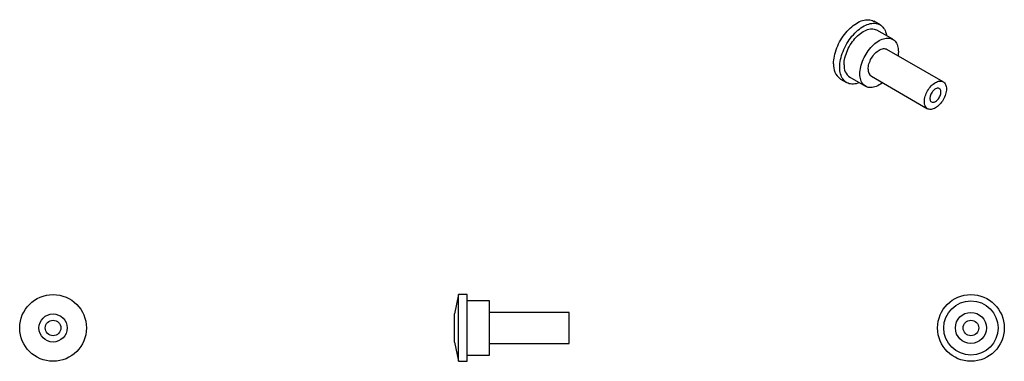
# Model space of a CAD drawing. Header units: inches. Extents: x 1.49 to 9.41, y 4.17 to 6.92.
import ezdxf

# ---------------------------------------------------------------- set-up
doc = ezdxf.new("R2010")
doc.units = ezdxf.units.IN
doc.header["$MEASUREMENT"] = 0

msp = doc.modelspace()

# ---------------------------------------------------------------- linework, layer by layer
at = {"color": 7, "linetype": 'Continuous', "lineweight": 25}
for p, q in [((8.4132, 6.8826), (8.3637, 6.9112)), ((8.5154, 6.7658), (8.3882, 6.8393)), ((8.9212, 6.4236), (8.4687, 6.6849)), ((8.0952, 6.4461), (8.1447, 6.4176)), ((8.1697, 6.4609), (8.297, 6.3874)), ((8.3437, 6.4684), (8.7963, 6.2071)), ((5.0229, 4.7108), (4.9899, 4.5556)), ((5.0929, 4.7108), (5.0229, 4.7108)), ((5.0229, 4.4423), (5.0229, 4.7108)), ((5.0929, 4.4423), (5.0929, 4.7108)), ((5.2729, 4.6608), (5.0929, 4.6608)), ((5.2729, 4.4423), (5.2729, 4.6608)), ((4.9899, 4.4423), (4.9899, 4.5556)), ((5.9129, 4.5673), (5.2729, 4.5673)), ((5.9129, 4.4423), (5.9129, 4.5673)), ((4.9899, 4.3291), (4.9899, 4.4423)), ((5.0229, 4.1738), (5.0229, 4.4423)), ((5.0929, 4.1738), (5.0929, 4.4423)), ((5.2729, 4.2238), (5.2729, 4.4423)), ((5.9129, 4.3173), (5.9129, 4.4423)), ((4.9899, 4.3291), (5.0229, 4.1738)), ((5.2729, 4.3173), (5.9129, 4.3173)), ((5.0929, 4.2238), (5.2729, 4.2238)), ((5.0229, 4.1738), (5.0929, 4.1738))]:
    msp.add_line(p, q, dxfattribs=at)
at = {"color": 7, "linetype": 'Continuous', "lineweight": 25, "flags": 128}
for points in [[(8.0396, 6.5691), (8.04, 6.584), (8.0413, 6.5993), (8.0434, 6.6149), (8.0463, 6.6309), (8.0501, 6.647), (8.0546, 6.6633), (8.06, 6.6797), (8.0661, 6.6961), (8.0729, 6.7124), (8.0804, 6.7285), (8.0886, 6.7444), (8.0974, 6.7601), (8.1068, 6.7753), (8.1168, 6.7902), (8.1273, 6.8045), (8.1382, 6.8183), (8.1495, 6.8314), (8.1612, 6.8439), (8.1732, 6.8556), (8.1854, 6.8665), (8.1978, 6.8766), (8.2104, 6.8858), (8.2231, 6.8941), (8.2358, 6.9014), (8.2484, 6.9078), (8.261, 6.9131), (8.2734, 6.9173), (8.2857, 6.9205), (8.2977, 6.9227), (8.3093, 6.9237), (8.3207, 6.9236), (8.3316, 6.9224), (8.342, 6.9202), (8.352, 6.9169), (8.3614, 6.9125), (8.3637, 6.9112)], [(8.0891, 6.5405), (8.0895, 6.5554), (8.0908, 6.5707), (8.0929, 6.5864), (8.0958, 6.6023), (8.0996, 6.6185), (8.1041, 6.6348), (8.1095, 6.6511), (8.1156, 6.6675), (8.1224, 6.6838), (8.1299, 6.7), (8.1381, 6.7159), (8.1469, 6.7315), (8.1563, 6.7468), (8.1663, 6.7616), (8.1768, 6.7759), (8.1877, 6.7897), (8.199, 6.8028), (8.2107, 6.8153), (8.2227, 6.827), (8.2349, 6.838), (8.2473, 6.848), (8.2599, 6.8573), (8.2726, 6.8655), (8.2853, 6.8729), (8.2979, 6.8792), (8.3105, 6.8845), (8.3229, 6.8888), (8.3352, 6.892), (8.3472, 6.8941), (8.3588, 6.8951), (8.3702, 6.895), (8.3811, 6.8939), (8.3915, 6.8916), (8.4015, 6.8883), (8.4109, 6.8839), (8.4197, 6.8784), (8.4279, 6.872), (8.4354, 6.8645), (8.4423, 6.8561), (8.4484, 6.8468), (8.4537, 6.8366), (8.4583, 6.8255), (8.462, 6.8137), (8.465, 6.8012), (8.4662, 6.7943)], [(8.1244, 6.5609), (8.1248, 6.5745), (8.1261, 6.5885), (8.1283, 6.6028), (8.1313, 6.6175), (8.1351, 6.6322), (8.1397, 6.6471), (8.1451, 6.6621), (8.1513, 6.6769), (8.1581, 6.6916), (8.1657, 6.7061), (8.1738, 6.7202), (8.1826, 6.734), (8.1919, 6.7473), (8.2017, 6.76), (8.2119, 6.7721), (8.2225, 6.7836), (8.2334, 6.7943), (8.2445, 6.8042), (8.2559, 6.8132), (8.2674, 6.8213), (8.2789, 6.8285), (8.2905, 6.8347), (8.3019, 6.8398), (8.3133, 6.8439), (8.3245, 6.8469), (8.3354, 6.8488), (8.346, 6.8495), (8.3562, 6.8492), (8.366, 6.8477), (8.3752, 6.8452), (8.384, 6.8415), (8.3882, 6.8393)], [(8.2517, 6.4874), (8.2521, 6.501), (8.2534, 6.515), (8.2556, 6.5294), (8.2586, 6.544), (8.2624, 6.5588), (8.267, 6.5737), (8.2724, 6.5886), (8.2785, 6.6034), (8.2854, 6.6181), (8.2929, 6.6326), (8.3011, 6.6467), (8.3099, 6.6605), (8.3192, 6.6738), (8.3289, 6.6865), (8.3392, 6.6987), (8.3498, 6.7101), (8.3607, 6.7208), (8.3718, 6.7307), (8.3832, 6.7397), (8.3947, 6.7479), (8.4062, 6.755), (8.4177, 6.7612), (8.4292, 6.7663), (8.4406, 6.7704), (8.4517, 6.7734), (8.4626, 6.7753), (8.4732, 6.7761), (8.4834, 6.7757), (8.4932, 6.7743), (8.5025, 6.7717), (8.5113, 6.7681), (8.5195, 6.7634), (8.527, 6.7576), (8.5339, 6.7508), (8.54, 6.7431), (8.5454, 6.7344), (8.55, 6.7248), (8.5538, 6.7144), (8.5568, 6.7033), (8.559, 6.6914), (8.5603, 6.6789), (8.5607, 6.6658), (8.5603, 6.6522), (8.559, 6.6382), (8.5583, 6.6331)], [(8.3178, 6.5256), (8.3182, 6.5358), (8.3195, 6.5465), (8.3216, 6.5574), (8.3245, 6.5685), (8.3282, 6.5797), (8.3327, 6.5909), (8.3379, 6.6019), (8.3437, 6.6127), (8.3501, 6.6231), (8.3571, 6.6331), (8.3645, 6.6426), (8.3724, 6.6514), (8.3805, 6.6595), (8.389, 6.6668), (8.3975, 6.6732), (8.4062, 6.6787), (8.4149, 6.6832), (8.4234, 6.6867), (8.4319, 6.6891), (8.44, 6.6904), (8.4479, 6.6907), (8.4553, 6.6898), (8.4623, 6.6879), (8.4687, 6.6849)], [(8.2477, 6.4158), (8.2473, 6.4157), (8.2349, 6.4114), (8.2227, 6.4082), (8.2107, 6.4061), (8.199, 6.4051), (8.1877, 6.4052), (8.1768, 6.4063), (8.1663, 6.4086), (8.1563, 6.4119), (8.1469, 6.4163), (8.1381, 6.4217), (8.1299, 6.4282), (8.1224, 6.4357), (8.1156, 6.4441), (8.1095, 6.4534), (8.1041, 6.4636), (8.0996, 6.4746), (8.0958, 6.4865), (8.0929, 6.499), (8.0908, 6.5122), (8.0895, 6.5261), (8.0891, 6.5405)], [(8.4333, 6.4166), (8.4292, 6.4135), (8.4177, 6.4054), (8.4062, 6.3982), (8.3947, 6.392), (8.3832, 6.3869), (8.3718, 6.3828), (8.3607, 6.3798), (8.3498, 6.3779), (8.3392, 6.3772), (8.3289, 6.3775), (8.3192, 6.379), (8.3099, 6.3815), (8.3011, 6.3852), (8.2929, 6.3899), (8.2854, 6.3956), (8.2785, 6.4024), (8.2724, 6.4102), (8.267, 6.4188), (8.2624, 6.4284), (8.2586, 6.4388), (8.2556, 6.45), (8.2534, 6.4618), (8.2521, 6.4743), (8.2517, 6.4874)], [(8.7704, 6.2643), (8.7708, 6.2746), (8.7721, 6.2852), (8.7742, 6.2962), (8.7771, 6.3073), (8.7808, 6.3185), (8.7853, 6.3296), (8.7904, 6.3407), (8.7962, 6.3515), (8.8027, 6.3619), (8.8096, 6.3719), (8.8171, 6.3813), (8.8249, 6.3901), (8.8331, 6.3982), (8.8415, 6.4055), (8.8501, 6.4119), (8.8587, 6.4174), (8.8674, 6.4219), (8.876, 6.4254), (8.8844, 6.4278), (8.8926, 6.4292), (8.9004, 6.4294), (8.9079, 6.4286), (8.9148, 6.4266), (8.9212, 6.4236), (8.9271, 6.4196), (8.9322, 6.4145), (8.9367, 6.4085), (8.9404, 6.4016), (8.9433, 6.3938), (8.9454, 6.3853), (8.9467, 6.3761), (8.9471, 6.3664), (8.9467, 6.3561), (8.9454, 6.3455), (8.9433, 6.3346), (8.9404, 6.3234), (8.9367, 6.3123), (8.9322, 6.3011), (8.9271, 6.2901), (8.9212, 6.2793), (8.9148, 6.2688), (8.9079, 6.2588), (8.9004, 6.2494), (8.8926, 6.2406), (8.8844, 6.2325), (8.876, 6.2252), (8.8674, 6.2188), (8.8587, 6.2133), (8.8501, 6.2088), (8.8415, 6.2053), (8.8331, 6.2029), (8.8249, 6.2015), (8.8171, 6.2013), (8.8096, 6.2022), (8.8027, 6.2041), (8.7962, 6.2071), (8.7904, 6.2112), (8.7853, 6.2162), (8.7808, 6.2222), (8.7771, 6.2292), (8.7742, 6.2369), (8.7721, 6.2454), (8.7708, 6.2546), (8.7704, 6.2643)], [(8.9029, 6.3409), (8.9025, 6.3477), (8.9012, 6.354), (8.8991, 6.3594), (8.8962, 6.364), (8.8926, 6.3677), (8.8883, 6.3704), (8.8835, 6.3719), (8.8781, 6.3724), (8.8724, 6.3718), (8.8664, 6.3701), (8.8603, 6.3673), (8.8541, 6.3635), (8.8481, 6.3587), (8.8422, 6.3531), (8.8366, 6.3468), (8.8315, 6.3399), (8.827, 6.3325), (8.823, 6.3247), (8.8197, 6.3168), (8.8172, 6.3088), (8.8155, 6.301), (8.8147, 6.2935), (8.8147, 6.2864), (8.8155, 6.2798), (8.8172, 6.2739), (8.8197, 6.2689), (8.823, 6.2647), (8.827, 6.2616), (8.8315, 6.2594), (8.8366, 6.2584), (8.8422, 6.2585), (8.8481, 6.2597), (8.8541, 6.2619), (8.8603, 6.2653), (8.8664, 6.2695), (8.8724, 6.2747), (8.8781, 6.2807), (8.8835, 6.2873), (8.8883, 6.2945), (8.8926, 6.3021), (8.8962, 6.31), (8.8991, 6.3179), (8.9012, 6.3258), (8.9025, 6.3335), (8.9029, 6.3409)]]:
    msp.add_lwpolyline(points, dxfattribs=at)
at = {"color": 7, "linetype": 'Continuous', "lineweight": 25}
for centre, radius in [((1.7625, 4.4423), 0.2685), ((9.1443, 4.4423), 0.2685), ((9.1443, 4.4423), 0.2185), ((1.7625, 4.4423), 0.1132), ((9.1443, 4.4423), 0.125), ((1.7625, 4.4423), 0.0625), ((9.1443, 4.4423), 0.0625)]:
    msp.add_circle(centre, radius, dxfattribs=at)
for centre, radius, start, end in [((8.1735, 6.5556), 0.1346, 174.26181, 234.426), ((8.235, 6.5507), 0.1111, 174.71799, 233.96983), ((8.3797, 6.5191), 0.0622, 174.01235, 234.67547)]:
    msp.add_arc(centre, radius, start, end, dxfattribs=at)

doc.saveas('drawing.dxf')
